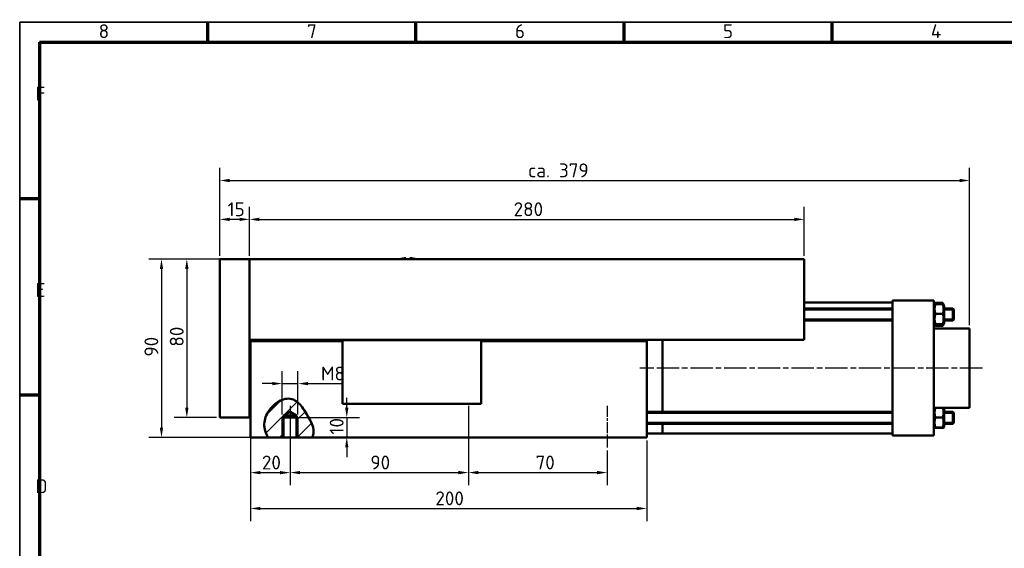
# Model space of a CAD drawing. Header units: millimetres. Extents: x 10 to 830, y 10 to 585.
# Tile 2 of 3: x 10 to 507, y 319 to 585. Entities that reach past the tile are written whole.
import ezdxf

# ---------------------------------------------------------------- set-up
doc = ezdxf.new("R2010")
doc.units = ezdxf.units.MM
doc.header["$LTSCALE"] = 2
doc.linetypes.add('CHAIN', pattern=[0.3543, 0.2362, -0.0295, 0.0591, -0.0295])
doc.layers.get('0').update_dxf_attribs({"lineweight": 25})
for name, color, linetype, lineweight in [('Bemaßung (ISO)', 7, 'Continuous', 25), ('Mittellinie (ISO)', 7, 'Continuous', 25), ('Rahmen (ISO)', 7, 'Continuous', 70), ('Schraffur (ISO)', 7, 'Continuous', 18), ('Sichtbar (ISO)', 7, 'Continuous', 50), ('Sichtbar schmal (ISO)', 7, 'Continuous', 35), ('Symbol (ISO)', 7, 'Continuous', 25)]:
    doc.layers.add(name, color=color, linetype=linetype, lineweight=lineweight)
doc.styles.add('Notiztext (DIN)', font='isocpeur.ttf')
doc.dimstyles.new('Standard (DIN)', dxfattribs={"dimscale": 2, "dimtxt": 3.5, "dimasz": 2.5, "dimexe": 3.175, "dimexo": 0.8, "dimgap": 0.8, "dimtad": 1, "dimdec": 3, "dimrnd": 1e-08, "dimtxsty": 'Notiztext (DIN)', "dimcen": 0.09, "dimdle": 10, "dimclrd": 256, "dimclre": 256, "dimclrt": 256, "dimazin": 2, "dimtfac": 0.571429, "dimtdec": 3, "dimtmove": 0, "dimatfit": 3, "dimfxl": 1, "dimtolj": 1, "dimlwd": -1, "dimlwe": -1, "dimarcsym": 0})

# ---------------------------------------------------------------- blocks, each defined once
blk = doc.blocks.new('Ränder Hagen+Goebel Rahmen')
at = {"layer": 'Rahmen (ISO)', "linetype": 'Continuous', "lineweight": 35}
for q in [(5, 5), (415, 292)]:
    blk.add_line((5, 292), q, dxfattribs=at)
at = {"layer": 'Rahmen (ISO)'}
for p, q in [((52.5, 287), (52.5, 292)), ((105, 287), (105, 292)), ((157.5, 287), (157.5, 292)), ((210, 287), (210, 292)), ((10, 287), (410, 287)), ((10, 287), (10, 10)), ((10, 247.5), (5, 247.5)), ((10, 198), (5, 198))]:
    blk.add_line(p, q, dxfattribs=at)
at = {"layer": 'Symbol (ISO)', "char_height": 3.5, "style": 'Notiztext (DIN)'}
for s, insert, attachment_point in [('8', (26.25, 288), 8), ('7', (78.75, 288), 8), ('6', (131.25, 288), 8), ('5', (183.75, 288), 8), ('4', (236.25, 288), 8), ('F', (9, 272.25), 7), ('E', (9, 222.75), 7), ('D', (9, 173.25), 7)]:
    blk.add_mtext(s, dxfattribs=dict(at, insert=insert, attachment_point=attachment_point))
blk = doc.blocks.new('*D6')
at = {"layer": 'Bemaßung (ISO)'}
for p, q in [((110.95, 466.2), (110.95, 510.56)), ((489.45, 431.2), (489.45, 510.56)), ((115.95, 504.21), (484.45, 504.21))]:
    blk.add_line(p, q, dxfattribs=at)
for points in [[(115.95, 505.04), (115.95, 503.38), (110.95, 504.21)], [(484.45, 505.04), (484.45, 503.38), (489.45, 504.21)]]:
    blk.add_solid(points, dxfattribs=at)
at = {"layer": 'Defpoints', "color": 0}
for p in [(489.45, 504.21), (110.95, 464.6), (489.45, 429.6)]:
    blk.add_point(p, dxfattribs=at)
at = {"layer": 'Bemaßung (ISO)', "insert": (262.12, 512.82), "char_height": 7, "attachment_point": 1, "style": 'Notiztext (DIN)'}
blk.add_mtext('\\A1; ca. 379', dxfattribs=at)
blk = doc.blocks.new('*D8')
at = {"layer": 'Bemaßung (ISO)'}
for p, q in [((124.35, 464.6), (88.01, 464.6)), ((94.36, 459.6), (94.36, 389.6)), ((109.35, 384.6), (88.01, 384.6))]:
    blk.add_line(p, q, dxfattribs=at)
for points in [[(93.53, 459.6), (95.19, 459.6), (94.36, 464.6)], [(93.53, 389.6), (95.19, 389.6), (94.36, 384.6)]]:
    blk.add_solid(points, dxfattribs=at)
at = {"layer": 'Defpoints', "color": 0}
for p in [(125.95, 464.6), (94.36, 384.6), (110.95, 384.6)]:
    blk.add_point(p, dxfattribs=at)
at = {"layer": 'Bemaßung (ISO)', "insert": (85.76, 420.4), "char_height": 7, "attachment_point": 1, "rotation": 90, "style": 'Notiztext (DIN)'}
blk.add_mtext('\\A1;80', dxfattribs=at)
blk = doc.blocks.new('*D9')
at = {"layer": 'Bemaßung (ISO)'}
for p, q in [((124.35, 464.6), (75.21, 464.6)), ((81.56, 459.6), (81.56, 379.6)), ((156.14, 374.6), (75.21, 374.6))]:
    blk.add_line(p, q, dxfattribs=at)
for points in [[(80.73, 459.6), (82.39, 459.6), (81.56, 464.6)], [(80.73, 379.6), (82.39, 379.6), (81.56, 374.6)]]:
    blk.add_solid(points, dxfattribs=at)
at = {"layer": 'Defpoints', "color": 0}
for p in [(125.95, 464.6), (81.56, 374.6), (157.74, 374.6)]:
    blk.add_point(p, dxfattribs=at)
at = {"layer": 'Bemaßung (ISO)', "insert": (72.96, 415.4), "char_height": 7, "attachment_point": 1, "rotation": 90, "style": 'Notiztext (DIN)'}
blk.add_mtext('\\A1;90', dxfattribs=at)
blk = doc.blocks.new('*D10')
at = {"layer": 'Bemaßung (ISO)'}
for p, q in [((110.95, 466.2), (110.95, 490.95)), ((125.95, 466.2), (125.95, 490.95)), ((120.95, 484.6), (115.95, 484.6))]:
    blk.add_line(p, q, dxfattribs=at)
for points in [[(115.95, 485.43), (115.95, 483.76), (110.95, 484.6)], [(120.95, 485.43), (120.95, 483.76), (125.95, 484.6)]]:
    blk.add_solid(points, dxfattribs=at)
at = {"layer": 'Defpoints', "color": 0}
for p in [(110.95, 484.6), (110.95, 464.6), (125.95, 464.6)]:
    blk.add_point(p, dxfattribs=at)
at = {"layer": 'Bemaßung (ISO)', "insert": (114.95, 493.2), "char_height": 7, "attachment_point": 1, "style": 'Notiztext (DIN)'}
blk.add_mtext('\\A1;15', dxfattribs=at)
blk = doc.blocks.new('*D11')
at = {"layer": 'Bemaßung (ISO)'}
for p, q in [((125.95, 466.2), (125.95, 490.95)), ((405.95, 466.2), (405.95, 490.95)), ((130.95, 484.6), (400.95, 484.6))]:
    blk.add_line(p, q, dxfattribs=at)
for points in [[(130.95, 485.43), (130.95, 483.76), (125.95, 484.6)], [(400.95, 485.43), (400.95, 483.76), (405.95, 484.6)]]:
    blk.add_solid(points, dxfattribs=at)
at = {"layer": 'Defpoints', "color": 0}
for p in [(405.95, 484.6), (125.95, 464.6), (405.95, 464.6)]:
    blk.add_point(p, dxfattribs=at)
at = {"layer": 'Bemaßung (ISO)', "insert": (259.3, 493.2), "char_height": 7, "attachment_point": 1, "style": 'Notiztext (DIN)'}
blk.add_mtext('\\A1;280', dxfattribs=at)
blk = doc.blocks.new('*D12')
at = {"layer": 'Bemaßung (ISO)'}
for p, q in [((142.45, 386.2), (142.45, 408.11)), ((150.45, 386.2), (150.45, 408.11)), ((137.45, 401.76), (132.45, 401.76)), ((142.45, 401.76), (150.45, 401.76)), ((155.45, 401.76), (173.45, 401.76))]:
    blk.add_line(p, q, dxfattribs=at)
for points in [[(137.45, 402.6), (137.45, 400.93), (142.45, 401.76)], [(155.45, 402.6), (155.45, 400.93), (150.45, 401.76)]]:
    blk.add_solid(points, dxfattribs=at)
at = {"layer": 'Defpoints', "color": 0}
for p in [(150.45, 401.76), (142.45, 384.6), (150.45, 384.6)]:
    blk.add_point(p, dxfattribs=at)
at = {"layer": 'Bemaßung (ISO)', "insert": (162.05, 410.36), "char_height": 7, "attachment_point": 1, "style": 'Notiztext (DIN)'}
blk.add_mtext('\\A1;M8', dxfattribs=at)
blk = doc.blocks.new('*D13')
at = {"layer": 'Bemaßung (ISO)'}
for p, q in [((175.08, 389.6), (175.08, 394.6)), ((144.05, 384.6), (181.43, 384.6)), ((175.08, 384.6), (175.08, 374.6)), ((151.37, 374.6), (181.43, 374.6)), ((175.08, 369.6), (175.08, 364.6))]:
    blk.add_line(p, q, dxfattribs=at)
for points in [[(174.24, 389.6), (175.91, 389.6), (175.08, 384.6)], [(174.24, 369.6), (175.91, 369.6), (175.08, 374.6)]]:
    blk.add_solid(points, dxfattribs=at)
at = {"layer": 'Defpoints', "color": 0}
for p in [(142.45, 384.6), (149.77, 374.6), (175.08, 374.6)]:
    blk.add_point(p, dxfattribs=at)
at = {"layer": 'Bemaßung (ISO)', "insert": (166.48, 376.1), "char_height": 7, "attachment_point": 1, "rotation": 90, "style": 'Notiztext (DIN)'}
blk.add_mtext('\\A1;10', dxfattribs=at)
blk = doc.blocks.new('*D14')
at = {"layer": 'Bemaßung (ISO)'}
for p, q in [((126.45, 421.5), (126.45, 350.5)), ((146.45, 368), (146.45, 350.5)), ((131.45, 356.85), (141.45, 356.85))]:
    blk.add_line(p, q, dxfattribs=at)
for points in [[(131.45, 357.68), (131.45, 356.02), (126.45, 356.85)], [(141.45, 357.68), (141.45, 356.02), (146.45, 356.85)]]:
    blk.add_solid(points, dxfattribs=at)
at = {"layer": 'Defpoints', "color": 0}
for p in [(126.45, 423.1), (146.45, 369.6), (146.45, 356.85)]:
    blk.add_point(p, dxfattribs=at)
at = {"layer": 'Bemaßung (ISO)', "insert": (132.25, 365.45), "char_height": 7, "attachment_point": 1, "style": 'Notiztext (DIN)'}
blk.add_mtext('\\A1;20', dxfattribs=at)
blk = doc.blocks.new('*D15')
at = {"layer": 'Bemaßung (ISO)'}
for p, q in [((146.45, 389), (146.45, 350.53)), ((236.45, 368), (236.45, 350.53)), ((151.45, 356.88), (231.45, 356.88))]:
    blk.add_line(p, q, dxfattribs=at)
for points in [[(151.45, 357.71), (151.45, 356.05), (146.45, 356.88)], [(231.45, 357.71), (231.45, 356.05), (236.45, 356.88)]]:
    blk.add_solid(points, dxfattribs=at)
at = {"layer": 'Defpoints', "color": 0}
for p in [(146.45, 390.6), (236.45, 369.6), (236.45, 356.88)]:
    blk.add_point(p, dxfattribs=at)
at = {"layer": 'Bemaßung (ISO)', "insert": (187.02, 365.48), "char_height": 7, "attachment_point": 1, "style": 'Notiztext (DIN)'}
blk.add_mtext('\\A1;90', dxfattribs=at)
blk = doc.blocks.new('*D16')
at = {"layer": 'Bemaßung (ISO)'}
for p, q in [((236.45, 389), (236.45, 350.53)), ((306.45, 368), (306.45, 350.53)), ((241.45, 356.88), (301.45, 356.88))]:
    blk.add_line(p, q, dxfattribs=at)
for points in [[(241.45, 357.72), (241.45, 356.05), (236.45, 356.88)], [(301.45, 357.72), (301.45, 356.05), (306.45, 356.88)]]:
    blk.add_solid(points, dxfattribs=at)
at = {"layer": 'Defpoints', "color": 0}
for p in [(236.45, 390.6), (306.45, 369.6), (306.45, 356.88)]:
    blk.add_point(p, dxfattribs=at)
at = {"layer": 'Bemaßung (ISO)', "insert": (270.34, 365.48), "char_height": 7, "attachment_point": 1, "style": 'Notiztext (DIN)'}
blk.add_mtext('\\A1;70', dxfattribs=at)
blk = doc.blocks.new('*D17')
at = {"layer": 'Bemaßung (ISO)'}
for p, q in [((126.45, 421.5), (126.45, 332.43)), ((326.45, 373), (326.45, 332.43)), ((131.45, 338.78), (321.45, 338.78))]:
    blk.add_line(p, q, dxfattribs=at)
for points in [[(131.45, 339.61), (131.45, 337.94), (126.45, 338.78)], [(321.45, 339.61), (321.45, 337.94), (326.45, 338.78)]]:
    blk.add_solid(points, dxfattribs=at)
at = {"layer": 'Defpoints', "color": 0}
for p in [(126.45, 423.1), (326.45, 374.6), (326.45, 338.78)]:
    blk.add_point(p, dxfattribs=at)
at = {"layer": 'Bemaßung (ISO)', "insert": (219.8, 347.38), "char_height": 7, "attachment_point": 1, "style": 'Notiztext (DIN)'}
blk.add_mtext('\\A1;200', dxfattribs=at)

msp = doc.modelspace()

# ---------------------------------------------------------------- hatches: boundary and pattern name
at = {"layer": 'Schraffur (ISO)'}
h = msp.add_hatch(dxfattribs=at)
h.set_pattern_fill('ANSI31', color=256, scale=50.8, style=0)
h.set_pattern_definition([(45, (0, 0), (-4.49013, 4.49013), [])])
edge = h.paths.add_edge_path()
edge.add_line((157.7414, 374.5951), (150.4463, 374.5951))
edge.add_line((150.4463, 374.5951), (149.7698, 374.5951))
edge.add_line((149.7698, 374.5951), (149.7698, 384.5951))
edge.add_line((149.7698, 384.5951), (149.7698, 385.5951))
edge.add_line((149.7698, 385.5951), (146.4463, 387.5921))
edge.add_line((146.4463, 387.5921), (143.1228, 385.5951))
edge.add_line((143.1228, 385.5951), (143.1228, 384.5951))
edge.add_line((143.1228, 384.5951), (143.1228, 374.5951))
edge.add_line((143.1228, 374.5951), (142.4463, 374.5951))
edge.add_line((142.4463, 374.5951), (135.3211, 374.5951))
edge.add_spline(control_points=[(135.3211, 374.5951), (134.5314, 375.9171), (133.9347, 377.3501), (133.3551, 380.3261), (133.3637, 381.7901), (133.9814, 384.7801), (134.6096, 386.2322), (136.5243, 389.2593), (137.9528, 390.7544), (140.7028, 392.7759), (142.0917, 393.5181), (144.5159, 394.1549), (145.5158, 394.2484), (147.3769, 393.9958), (148.1846, 393.7147), (149.8466, 392.7861), (150.6382, 392.1056), (152.4843, 390.1294), (153.5124, 388.5898), (155.2549, 385.6587), (157.2161, 382.2879), (158.2171, 379.3158), (158.3918, 378.3569), (158.3144, 376.6154), (158.1733, 375.7104), (157.7414, 374.5951)], knot_values=[0.05890139, 0.05890139, 0.05890139, 0.05890139, 0.52103962, 0.52103962, 0.96612879, 0.96612879, 1.43557998, 1.43557998, 2.0411486, 2.0411486, 2.52012346, 2.52012346, 2.84012685, 2.84012685, 3.11740389, 3.11740389, 3.44508948, 3.44508948, 3.97802711, 3.97802711, 4.33767556, 4.33767556, 4.51437888, 4.51437888, 4.63626231, 4.63626231, 4.63626231, 4.63626231], degree=3, periodic=0)

# ---------------------------------------------------------------- linework, layer by layer
at = {"layer": 'Mittellinie (ISO)', "linetype": 'CHAIN', "ltscale": 23.990969}
msp.add_line((495.8517, 409.5951), (322.9864, 409.5951), dxfattribs=at)
at = {"layer": 'Mittellinie (ISO)', "linetype": 'CHAIN', "ltscale": 11.667578}
for p, q in [((146.4463, 390.5951), (146.4463, 369.5951)), ((236.4463, 390.5951), (236.4463, 369.5951)), ((306.4463, 390.5951), (306.4463, 369.5951))]:
    msp.add_line(p, q, dxfattribs=at)
at = {"layer": 'Sichtbar (ISO)'}
for p, q in [((110.9463, 464.5951), (110.9463, 384.5951)), ((125.9463, 464.5951), (110.9463, 464.5951)), ((125.9463, 464.5951), (405.9463, 464.5951)), ((125.9463, 464.5951), (125.9463, 384.5951)), ((204.9463, 465.0676), (204.9463, 464.5951)), ((206.9463, 464.5951), (206.9463, 465.0676)), ((405.9463, 423.8951), (405.9463, 464.5951)), ((450.4463, 442.5951), (405.9463, 442.5951)), ((450.4463, 443.5951), (450.4463, 375.5951)), ((471.4463, 443.5951), (450.4463, 443.5951)), ((471.4463, 443.5951), (471.4463, 375.5951)), ((471.769, 441.6591), (472.1854, 442.3804)), ((472.2104, 442.4231), (475.8821, 442.4231)), ((476.3235, 441.6591), (475.9071, 442.3804)), ((405.9463, 439.6511), (450.4463, 439.6511)), ((471.4463, 441.1011), (471.7661, 441.6551)), ((472.2104, 441.7625), (475.8821, 441.7625)), ((476.6463, 441.1011), (476.3264, 441.6551)), ((476.6463, 432.2011), (476.6463, 441.1011)), ((476.6463, 439.6511), (480.9463, 439.6511)), ((480.9463, 433.6511), (480.9463, 439.6511)), ((481.4463, 439.1511), (480.9463, 439.6511)), ((481.4463, 439.1511), (481.4463, 434.1511)), ((405.9463, 433.6511), (450.4463, 433.6511)), ((472.2104, 436.8819), (475.8821, 436.8819)), ((476.6463, 433.6511), (480.9463, 433.6511)), ((481.4463, 434.1511), (480.9463, 433.6511)), ((471.4463, 432.2011), (471.7661, 431.6471)), ((471.4463, 432.2001), (472.1854, 430.9199)), ((471.4463, 429.5951), (489.4463, 429.5951)), ((472.2104, 431.7705), (475.8821, 431.7705)), ((472.2104, 431.5398), (475.8821, 431.5398)), ((472.2104, 430.8771), (475.8821, 430.8771)), ((476.6463, 432.2001), (475.9071, 430.9199)), ((476.6463, 432.2011), (476.3264, 431.6471)), ((476.6463, 432.2001), (476.6463, 432.2011)), ((489.4463, 389.5951), (489.4463, 429.5951)), ((405.9463, 423.8951), (125.9463, 423.8951)), ((126.4463, 423.8951), (126.4463, 423.0951)), ((172.9463, 423.0951), (126.4463, 423.0951)), ((126.4463, 423.0951), (126.4463, 374.5951)), ((172.9463, 391.5951), (172.9463, 423.5951)), ((172.9463, 423.5951), (242.9463, 423.5951)), ((242.9463, 423.5951), (242.9463, 391.5951)), ((326.4463, 423.0951), (242.9463, 423.0951)), ((326.4463, 423.0951), (326.4463, 423.8951)), ((326.4463, 374.5951), (326.4463, 423.0951)), ((334.4463, 387.4955), (334.4463, 423.8951)), ((334.4463, 387.4955), (334.4463, 423.8951)), ((242.9463, 391.5951), (172.9463, 391.5951)), ((471.4463, 389.5951), (489.4463, 389.5951)), ((471.4463, 388.9455), (471.7654, 389.4982)), ((472.2104, 389.5877), (475.8821, 389.5877)), ((476.6463, 388.9455), (476.3272, 389.4982)), ((476.6463, 380.0455), (476.6463, 388.9455)), ((125.9463, 384.5951), (110.9463, 384.5951)), ((142.4463, 384.5951), (150.4463, 384.5951)), ((146.4463, 387.5921), (143.1228, 385.5951)), ((143.1228, 385.5951), (143.1228, 374.5951)), ((143.1228, 385.5951), (149.7698, 385.5951)), ((149.7698, 385.5951), (146.4463, 387.5921)), ((149.7698, 374.5951), (149.7698, 385.5951)), ((326.4463, 387.4955), (450.4463, 387.4955)), ((472.2104, 384.6854), (475.8821, 384.6854)), ((476.6463, 387.4955), (480.9463, 387.4955)), ((480.9463, 381.4955), (480.9463, 387.4955)), ((481.4463, 386.9955), (480.9463, 387.4955)), ((481.4463, 386.9955), (481.4463, 381.9955)), ((326.4463, 381.4955), (450.4463, 381.4955)), ((334.4463, 376.5951), (334.4463, 381.4955)), ((334.4463, 376.5951), (334.4463, 381.4955)), ((471.4463, 380.0455), (471.7654, 379.4928)), ((472.2104, 379.5932), (475.8821, 379.5932)), ((472.2104, 379.4033), (475.8821, 379.4033)), ((476.6463, 380.0455), (476.3272, 379.4928)), ((476.6463, 381.4955), (480.9463, 381.4955)), ((476.6463, 381.4951), (480.9463, 381.4951)), ((481.4463, 381.9955), (480.9463, 381.4955)), ((481.4463, 381.9951), (480.9463, 381.4951)), ((480.9463, 381.4951), (480.9463, 381.4955)), ((481.4463, 381.9955), (481.4463, 381.9951)), ((135.3211, 374.5951), (126.4463, 374.5951)), ((143.1228, 374.5951), (135.3211, 374.5951)), ((149.7698, 374.5951), (143.1228, 374.5951)), ((157.7414, 374.5951), (149.7698, 374.5951)), ((326.4463, 374.5951), (157.7414, 374.5951)), ((334.4463, 376.5951), (326.4463, 376.5951)), ((450.4463, 376.5951), (334.4463, 376.5951)), ((471.4463, 375.5951), (450.4463, 375.5951))]:
    msp.add_line(p, q, dxfattribs=at)
at = {"layer": 'Sichtbar (ISO)', "flags": 128}
for points in [[(472.2104, 442.4231), (472.1923, 442.3908), (472.1746, 442.3587), (472.1574, 442.3269), (472.1406, 442.2953), (472.1243, 442.264), (472.1084, 442.2329), (472.0929, 442.202), (472.0778, 442.1714), (472.0631, 442.141), (472.0488, 442.1108), (472.0349, 442.0808), (472.0214, 442.051), (472.0083, 442.0213), (471.9956, 441.9919), (471.9833, 441.9627), (471.9713, 441.9336), (471.9597, 441.9047), (471.9485, 441.8759), (471.9376, 441.8473), (471.9271, 441.8189), (471.9169, 441.7906), (471.9071, 441.7624), (471.8976, 441.7344), (471.8885, 441.7065)], [(472.1854, 442.3804), (472.1864, 442.3822), (472.1875, 442.3839), (472.1885, 442.3857), (472.1895, 442.3875), (472.1906, 442.3893), (472.1916, 442.391), (472.1926, 442.3928), (472.1937, 442.3946), (472.1947, 442.3964), (472.1957, 442.3982), (472.1968, 442.3999), (472.1978, 442.4017), (472.1988, 442.4035), (472.1999, 442.4053), (472.2009, 442.4071), (472.202, 442.4088), (472.203, 442.4106), (472.2041, 442.4124), (472.2051, 442.4142), (472.2062, 442.416), (472.2072, 442.4178), (472.2083, 442.4196), (472.2093, 442.4213), (472.2104, 442.4231)], [(476.204, 441.7065), (476.1949, 441.7344), (476.1854, 441.7624), (476.1756, 441.7906), (476.1655, 441.8189), (476.155, 441.8473), (476.1441, 441.8759), (476.1328, 441.9047), (476.1212, 441.9336), (476.1093, 441.9627), (476.0969, 441.9919), (476.0842, 442.0213), (476.0711, 442.051), (476.0576, 442.0808), (476.0437, 442.1108), (476.0294, 442.141), (476.0148, 442.1714), (475.9997, 442.202), (475.9842, 442.2329), (475.9682, 442.264), (475.9519, 442.2953), (475.9351, 442.3269), (475.9179, 442.3587), (475.9003, 442.3908), (475.8821, 442.4231)], [(475.8821, 442.4231), (475.8832, 442.4213), (475.8843, 442.4196), (475.8853, 442.4178), (475.8864, 442.416), (475.8874, 442.4142), (475.8885, 442.4124), (475.8895, 442.4106), (475.8906, 442.4088), (475.8916, 442.4071), (475.8926, 442.4053), (475.8937, 442.4035), (475.8947, 442.4017), (475.8958, 442.3999), (475.8968, 442.3982), (475.8978, 442.3964), (475.8989, 442.3946), (475.8999, 442.3928), (475.9009, 442.391), (475.902, 442.3893), (475.903, 442.3875), (475.904, 442.3857), (475.9051, 442.3839), (475.9061, 442.3822), (475.9071, 442.3804)], [(472.2104, 441.7625), (472.1345, 441.5318), (472.0668, 441.3088), (472.0068, 441.0925), (471.9541, 440.882), (471.9084, 440.6766), (471.8693, 440.4754), (471.8367, 440.2779), (471.8102, 440.0833), (471.7898, 439.891), (471.7753, 439.7005), (471.7667, 439.511), (471.7638, 439.3222), (471.7667, 439.1333), (471.7753, 438.9439), (471.7898, 438.7534), (471.8102, 438.5611), (471.8367, 438.3665), (471.8693, 438.1689), (471.9084, 437.9678), (471.9541, 437.7623), (472.0068, 437.5519), (472.0668, 437.3355), (472.1345, 437.1125), (472.2104, 436.8819)], [(471.7661, 441.6551), (471.7691, 441.6593), (471.7734, 441.6634), (471.7789, 441.6676), (471.7856, 441.6717), (471.7936, 441.6759), (471.8029, 441.6801), (471.8134, 441.6844), (471.8253, 441.6886), (471.8384, 441.6929), (471.8529, 441.6972), (471.8688, 441.7015), (471.886, 441.7059), (471.9046, 441.7103), (471.9247, 441.7148), (471.9461, 441.7193), (471.9691, 441.7238), (471.9936, 441.7284), (472.0196, 441.7331), (472.0472, 441.7378), (472.0764, 441.7426), (472.1073, 441.7475), (472.1399, 441.7524), (472.1742, 441.7574), (472.2104, 441.7625)], [(475.8821, 441.7625), (475.9183, 441.7574), (475.9527, 441.7524), (475.9853, 441.7475), (476.0162, 441.7426), (476.0454, 441.7378), (476.073, 441.7331), (476.099, 441.7284), (476.1234, 441.7238), (476.1464, 441.7193), (476.1679, 441.7148), (476.1879, 441.7103), (476.2065, 441.7059), (476.2237, 441.7015), (476.2396, 441.6972), (476.2541, 441.6929), (476.2672, 441.6886), (476.2791, 441.6844), (476.2897, 441.6801), (476.2989, 441.6759), (476.3069, 441.6717), (476.3137, 441.6676), (476.3192, 441.6634), (476.3234, 441.6593), (476.3264, 441.6551)], [(475.8821, 436.8819), (475.958, 437.1125), (476.0258, 437.3355), (476.0857, 437.5519), (476.1384, 437.7623), (476.1841, 437.9678), (476.2232, 438.1689), (476.2558, 438.3665), (476.2823, 438.5611), (476.3027, 438.7534), (476.3172, 438.9439), (476.3258, 439.1333), (476.3287, 439.3222), (476.3258, 439.511), (476.3172, 439.7005), (476.3027, 439.891), (476.2823, 440.0833), (476.2558, 440.2779), (476.2232, 440.4754), (476.1841, 440.6766), (476.1384, 440.882), (476.0857, 441.0925), (476.0258, 441.3088), (475.958, 441.5318), (475.8821, 441.7625)], [(472.2104, 436.8819), (472.1345, 436.6403), (472.0668, 436.4067), (472.0068, 436.1802), (471.9541, 435.9598), (471.9084, 435.7446), (471.8693, 435.534), (471.8367, 435.3271), (471.8102, 435.1233), (471.7898, 434.9219), (471.7753, 434.7223), (471.7667, 434.524), (471.7638, 434.3262), (471.7667, 434.1284), (471.7753, 433.93), (471.7898, 433.7305), (471.8102, 433.5291), (471.8367, 433.3253), (471.8693, 433.1184), (471.9084, 432.9077), (471.9541, 432.6926), (472.0068, 432.4722), (472.0668, 432.2456), (472.1345, 432.0121), (472.2104, 431.7705)], [(475.8821, 431.7705), (475.958, 432.0121), (476.0258, 432.2456), (476.0857, 432.4722), (476.1384, 432.6926), (476.1841, 432.9077), (476.2232, 433.1184), (476.2558, 433.3253), (476.2823, 433.5291), (476.3027, 433.7305), (476.3172, 433.93), (476.3258, 434.1284), (476.3287, 434.3262), (476.3258, 434.524), (476.3172, 434.7223), (476.3027, 434.9219), (476.2823, 435.1233), (476.2558, 435.3271), (476.2232, 435.534), (476.1841, 435.7446), (476.1384, 435.9598), (476.0857, 436.1802), (476.0258, 436.4067), (475.958, 436.6403), (475.8821, 436.8819)], [(472.2104, 431.7705), (472.1345, 431.7596), (472.0668, 431.749), (472.0068, 431.7388), (471.9541, 431.7289), (471.9084, 431.7192), (471.8693, 431.7097), (471.8367, 431.7003), (471.8102, 431.6911), (471.7898, 431.682), (471.7753, 431.673), (471.7667, 431.6641), (471.7638, 431.6551), (471.7667, 431.6462), (471.7753, 431.6373), (471.7898, 431.6282), (471.8102, 431.6192), (471.8367, 431.61), (471.8693, 431.6006), (471.9084, 431.5911), (471.9541, 431.5814), (472.0068, 431.5714), (472.0668, 431.5612), (472.1345, 431.5507), (472.2104, 431.5398)], [(471.8763, 431.5988), (471.8855, 431.5708), (471.895, 431.5426), (471.9049, 431.5143), (471.9152, 431.4859), (471.9259, 431.4573), (471.937, 431.4286), (471.9485, 431.3997), (471.9604, 431.3706), (471.9728, 431.3413), (471.9855, 431.3119), (471.9986, 431.2823), (472.0122, 431.2525), (472.0262, 431.2225), (472.0407, 431.1923), (472.0555, 431.1618), (472.0709, 431.1312), (472.0866, 431.1003), (472.1029, 431.0692), (472.1196, 431.0379), (472.1368, 431.0063), (472.1544, 430.9744), (472.1726, 430.9423), (472.1912, 430.9098), (472.2104, 430.8771)], [(475.8821, 431.5398), (475.958, 431.5507), (476.0258, 431.5612), (476.0857, 431.5714), (476.1384, 431.5814), (476.1841, 431.5911), (476.2232, 431.6006), (476.2558, 431.61), (476.2823, 431.6192), (476.3027, 431.6282), (476.3172, 431.6373), (476.3258, 431.6462), (476.3287, 431.6551), (476.3258, 431.6641), (476.3172, 431.673), (476.3027, 431.682), (476.2823, 431.6911), (476.2558, 431.7003), (476.2232, 431.7097), (476.1841, 431.7192), (476.1384, 431.7289), (476.0857, 431.7388), (476.0258, 431.749), (475.958, 431.7596), (475.8821, 431.7705)], [(475.8821, 430.8771), (475.9013, 430.9098), (475.9199, 430.9423), (475.9381, 430.9744), (475.9558, 431.0063), (475.9729, 431.0379), (475.9896, 431.0692), (476.0059, 431.1003), (476.0217, 431.1312), (476.037, 431.1618), (476.0519, 431.1923), (476.0663, 431.2225), (476.0803, 431.2525), (476.0939, 431.2823), (476.107, 431.3119), (476.1198, 431.3413), (476.1321, 431.3706), (476.144, 431.3997), (476.1555, 431.4286), (476.1666, 431.4573), (476.1773, 431.4859), (476.1876, 431.5143), (476.1975, 431.5426), (476.2071, 431.5708), (476.2162, 431.5988)], [(135.3211, 374.5951), (134.8837, 375.3777), (134.4946, 376.1842), (134.1588, 377.0133), (133.881, 377.8639), (133.6658, 378.7346), (133.519, 379.618), (133.4435, 380.5019), (133.4393, 381.3857), (133.5066, 382.2686), (133.6451, 383.1501), (133.8532, 384.0229), (134.1256, 384.876), (134.4581, 385.7071), (134.8464, 386.5143), (135.286, 387.2957), (135.7728, 388.0493), (136.3025, 388.7732), (136.8705, 389.4642), (137.4719, 390.1195), (138.1021, 390.7359), (138.7564, 391.3104), (139.4298, 391.8399), (140.1273, 392.3276), (140.8574, 392.776), (141.616, 393.1768), (142.3987, 393.5217), (143.2011, 393.8025), (144.019, 394.0108), (144.848, 394.1377), (145.6842, 394.1743), (146.5231, 394.1117), (147.3443, 393.9457), (148.1323, 393.6807), (148.8892, 393.3207), (149.6085, 392.8754), (150.2812, 392.3621), (150.9098, 391.794), (151.4974, 391.1832), (152.0611, 390.5244), (152.6098, 389.8158), (153.1473, 389.0602), (153.6771, 388.2608), (154.203, 387.4206), (154.7531, 386.5009), (155.5785, 385.0639), (156.5573, 383.2524), (157.4519, 381.3992), (158.0384, 379.8086), (158.3227, 378.3148), (158.2949, 376.7233), (157.7414, 374.5951)], [(472.2104, 389.5877), (472.1345, 389.3561), (472.0668, 389.1321), (472.0068, 388.9148), (471.9541, 388.7034), (471.9084, 388.497), (471.8693, 388.2949), (471.8367, 388.0965), (471.8102, 387.9011), (471.7898, 387.7079), (471.7753, 387.5165), (471.7667, 387.3262), (471.7638, 387.1366), (471.7667, 386.9469), (471.7753, 386.7566), (471.7898, 386.5652), (471.8102, 386.3721), (471.8367, 386.1766), (471.8693, 385.9782), (471.9084, 385.7761), (471.9541, 385.5698), (472.0068, 385.3583), (472.0668, 385.1411), (472.1345, 384.917), (472.2104, 384.6854)], [(471.7654, 389.4982), (471.768, 389.5017), (471.7719, 389.5052), (471.7771, 389.5086), (471.7835, 389.5121), (471.7913, 389.5156), (471.8004, 389.5191), (471.8107, 389.5226), (471.8225, 389.5261), (471.8355, 389.5297), (471.8499, 389.5333), (471.8657, 389.5369), (471.883, 389.5406), (471.9016, 389.5442), (471.9217, 389.5479), (471.9433, 389.5517), (471.9664, 389.5555), (471.991, 389.5593), (472.0173, 389.5632), (472.0451, 389.5672), (472.0747, 389.5712), (472.1059, 389.5752), (472.1389, 389.5793), (472.1737, 389.5835), (472.2104, 389.5877)], [(475.8821, 389.5877), (475.9188, 389.5835), (475.9536, 389.5793), (475.9866, 389.5752), (476.0179, 389.5712), (476.0474, 389.5672), (476.0753, 389.5632), (476.1015, 389.5593), (476.1261, 389.5555), (476.1492, 389.5517), (476.1708, 389.5479), (476.1909, 389.5442), (476.2096, 389.5406), (476.2268, 389.5369), (476.2426, 389.5333), (476.257, 389.5297), (476.2701, 389.5261), (476.2818, 389.5226), (476.2922, 389.5191), (476.3012, 389.5156), (476.309, 389.5121), (476.3155, 389.5086), (476.3206, 389.5052), (476.3245, 389.5017), (476.3272, 389.4982)], [(475.8821, 384.6854), (475.958, 384.917), (476.0258, 385.1411), (476.0857, 385.3583), (476.1384, 385.5698), (476.1841, 385.7761), (476.2232, 385.9782), (476.2558, 386.1766), (476.2823, 386.3721), (476.3027, 386.5652), (476.3172, 386.7566), (476.3258, 386.9469), (476.3287, 387.1366), (476.3258, 387.3262), (476.3172, 387.5165), (476.3027, 387.7079), (476.2823, 387.9011), (476.2558, 388.0965), (476.2232, 388.2949), (476.1841, 388.497), (476.1384, 388.7034), (476.0857, 388.9148), (476.0258, 389.1321), (475.958, 389.3561), (475.8821, 389.5877)], [(472.2104, 384.6854), (472.1345, 384.4447), (472.0668, 384.212), (472.0068, 383.9863), (471.9541, 383.7667), (471.9084, 383.5524), (471.8693, 383.3425), (471.8367, 383.1364), (471.8102, 382.9334), (471.7898, 382.7327), (471.7753, 382.5339), (471.7667, 382.3363), (471.7638, 382.1393), (471.7667, 381.9422), (471.7753, 381.7446), (471.7898, 381.5458), (471.8102, 381.3452), (471.8367, 381.1421), (471.8693, 380.936), (471.9084, 380.7261), (471.9541, 380.5118), (472.0068, 380.2922), (472.0668, 380.0665), (472.1345, 379.8338), (472.2104, 379.5932)], [(475.8821, 379.5932), (475.958, 379.8338), (476.0258, 380.0665), (476.0857, 380.2922), (476.1384, 380.5118), (476.1841, 380.7261), (476.2232, 380.936), (476.2558, 381.1421), (476.2823, 381.3452), (476.3027, 381.5458), (476.3172, 381.7446), (476.3258, 381.9422), (476.3287, 382.1393), (476.3258, 382.3363), (476.3172, 382.5339), (476.3027, 382.7327), (476.2823, 382.9334), (476.2558, 383.1364), (476.2232, 383.3425), (476.1841, 383.5524), (476.1384, 383.7667), (476.0857, 383.9863), (476.0258, 384.212), (475.958, 384.4447), (475.8821, 384.6854)], [(472.2104, 379.5932), (472.1345, 379.5842), (472.0668, 379.5755), (472.0068, 379.5671), (471.9541, 379.5589), (471.9084, 379.5509), (471.8693, 379.5431), (471.8367, 379.5354), (471.8102, 379.5278), (471.7898, 379.5204), (471.7753, 379.513), (471.7667, 379.5056), (471.7638, 379.4982), (471.7667, 379.4909), (471.7753, 379.4835), (471.7898, 379.4761), (471.8102, 379.4686), (471.8367, 379.4611), (471.8693, 379.4534), (471.9084, 379.4456), (471.9541, 379.4376), (472.0068, 379.4294), (472.0668, 379.421), (472.1345, 379.4123), (472.2104, 379.4033)], [(475.8821, 379.4033), (475.958, 379.4123), (476.0258, 379.421), (476.0857, 379.4294), (476.1384, 379.4376), (476.1841, 379.4456), (476.2232, 379.4534), (476.2558, 379.4611), (476.2823, 379.4686), (476.3027, 379.4761), (476.3172, 379.4835), (476.3258, 379.4909), (476.3287, 379.4982), (476.3258, 379.5056), (476.3172, 379.513), (476.3027, 379.5204), (476.2823, 379.5278), (476.2558, 379.5354), (476.2232, 379.5431), (476.1841, 379.5509), (476.1384, 379.5589), (476.0857, 379.5671), (476.0258, 379.5755), (475.958, 379.5842), (475.8821, 379.5932)]]:
    msp.add_lwpolyline(points, dxfattribs=at)
at = {"layer": 'Sichtbar (ISO)'}
for start, end in [(93.155491, 103.473678), (76.526322, 86.844509)]:
    msp.add_arc((205.9463, 446.9285), 18.1667, start, end, dxfattribs=at)
at = {"layer": 'Sichtbar schmal (ISO)'}
for p, q in [((450.4463, 439.0521), (405.9463, 439.0521)), ((480.9463, 439.0521), (476.6463, 439.0521)), ((405.9463, 434.2501), (450.4463, 434.2501)), ((476.6463, 434.2501), (480.9463, 434.2501)), ((142.4463, 384.5951), (142.4463, 374.5951)), ((150.4463, 374.5951), (150.4463, 384.5951)), ((450.4463, 386.8965), (326.4463, 386.8965)), ((480.9463, 386.8965), (476.6463, 386.8965)), ((326.4463, 382.0945), (450.4463, 382.0945)), ((476.6463, 382.0945), (480.9463, 382.0945))]:
    msp.add_line(p, q, dxfattribs=at)

# ---------------------------------------------------------------- block references
at = {"xscale": 2, "yscale": 2, "zscale": 2}
msp.add_blockref('Ränder Hagen+Goebel Rahmen', (0, 0), dxfattribs=at)

# ---------------------------------------------------------------- dimensions: what is measured, and where the dimension line sits
at = {"layer": 'Bemaßung (ISO)'}
for base, p1, p2, text, picture, middle in [((489.4463, 504.2102), (110.9463, 464.5951), (489.4463, 429.5951), ' ca. 379', '*D6', (278.9211, 504.2102)), ((150.4463, 401.7642), (142.4463, 384.5951), (150.4463, 384.5951), 'M<>', '*D12', (166.9463, 401.7642))]:
    dim = msp.add_linear_dim(base=base, p1=p1, p2=p2, angle=180, text=text, dimstyle='Standard (DIN)', override={"dimdec": 3, "dimtp": 0, "dimtm": 0, "dimtdec": 3, "dimatfit": 2}, dxfattribs=at)
    dim.commit()
    dim.dimension.update_dxf_attribs({"geometry": picture, "text_midpoint": middle, "dimtype": 160})
for base, p1, p2, angle, picture, middle in [((110.9463, 484.5951), (125.9463, 464.5951), (110.9463, 464.5951), 180, '*D10', (118.4463, 484.5951)), ((405.9463, 484.5951), (125.9463, 464.5951), (405.9463, 464.5951), 180, '*D11', (265.9463, 484.5951)), ((81.5598, 374.5951), (125.9463, 464.5951), (157.7414, 374.5951), 90, '*D9', (81.5598, 419.5951)), ((94.3598, 384.5951), (125.9463, 464.5951), (110.9463, 384.5951), 90, '*D8', (94.3598, 424.5951)), ((146.4463, 356.8508), (126.4463, 423.0951), (146.4463, 369.5951), 180, '*D14', (136.4463, 356.8508)), ((326.4463, 338.7762), (126.4463, 423.0951), (326.4463, 374.5951), 180, '*D17', (226.4463, 338.7762)), ((175.0768, 374.5951), (142.4463, 384.5951), (149.7698, 374.5951), 90, '*D13', (175.0768, 379.5951)), ((236.4463, 356.8813), (146.4463, 390.5951), (236.4463, 369.5951), 180, '*D15', (191.218, 356.8813)), ((306.4463, 356.8822), (236.4463, 390.5951), (306.4463, 369.5951), 180, '*D16', (274.5373, 356.8822))]:
    dim = msp.add_linear_dim(base=base, p1=p1, p2=p2, angle=angle, dimstyle='Standard (DIN)', override={"dimdec": 3, "dimtp": 0, "dimtm": 0, "dimtdec": 3, "dimatfit": 2}, dxfattribs=at)
    dim.commit()
    dim.dimension.update_dxf_attribs({"geometry": picture, "text_midpoint": middle, "dimtype": 160})

doc.saveas('drawing.dxf')
